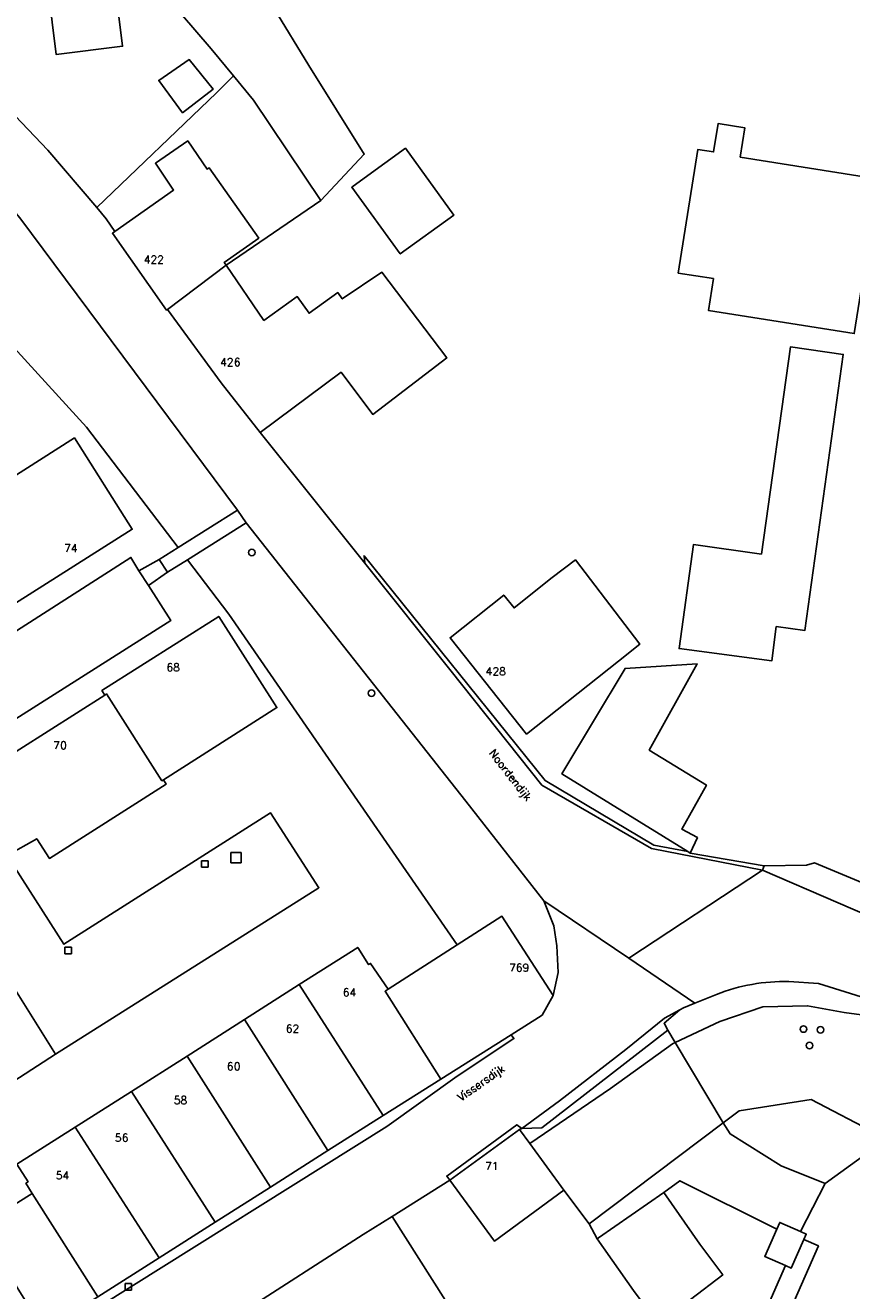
# Model space of a CAD drawing. Header units: metres. Extents: x 108000 to 109000, y 423600 to 424200.
# Tile 42 of 106: x 108474 to 108537, y 423768 to 423865. Entities that reach past the tile are written whole.
import ezdxf

# ---------------------------------------------------------------- set-up
doc = ezdxf.new("R2010")
doc.units = ezdxf.units.M
doc.header["$MEASUREMENT"] = 0
for name, color, linetype in [('Erf', 10, 'Continuous'), ('gesloten verharding', 10, 'Continuous'), ('grasland agrarisch', 10, 'Continuous'), ('groenvoorziening', 10, 'Continuous'), ('Huisnummers', 10, 'Continuous'), ('inspectie- _rioolput', 10, 'Continuous'), ('kolk', 10, 'Continuous'), ('Muur', 10, 'Continuous'), ('open verharding', 10, 'Continuous'), ('Openbare_ruimtenaam', 10, 'Continuous'), ('pand', 10, 'Continuous'), ('rijbaan lokale weg', 10, 'Continuous'), ('struiken', 10, 'Continuous'), ('vegetatieobject', 10, 'Continuous'), ('voetpad op trap', 10, 'Continuous'), ('waterloop_ sloot', 10, 'Continuous')]:
    doc.layers.add(name, color=color, linetype=linetype)
doc.styles.get("Standard").update_dxf_attribs({"font": 'txt.shx'})

msp = doc.modelspace()

# ---------------------------------------------------------------- linework, layer by layer
at = {"layer": 'Erf', "color": 52, "true_color": 0xd2d200}
msp.add_line((108489.41, 423847.012), (108496.681, 423851.983), dxfattribs=at)
for points in [[(108548.24, 423916.537), (108533.073, 423919.277), (108523.486, 423921.034), (108514.027, 423922.768), (108500, 423925.19), (108493.061, 423866.71), (108495.753, 423862.316), (108500, 423855.512), (108496.681, 423851.983)], [(108489.981, 423861.522), (108488.281, 423863.601), (108478.23, 423875.28), (108475.086, 423877.106), (108470.684, 423878.636), (108469.132, 423876.186), (108468.752, 423870.775), (108468.912, 423866.587), (108468.97, 423864.789), (108471.119, 423862.631), (108470.004, 423861.578), (108471.721, 423860.036), (108475.752, 423855.824), (108479.503, 423851.427)], [(108481.489, 423863.782), (108476.391, 423863.159), (108475.783, 423868.138), (108480.881, 423868.761), (108481.489, 423863.782)], [(108488.429, 423860.512), (108486.077, 423858.698), (108484.253, 423861.166), (108486.588, 423862.762), (108488.429, 423860.512)], [(108489.981, 423861.522), (108488.675, 423860.211), (108479.503, 423851.427)], [(108496.681, 423851.983), (108491.508, 423859.654), (108489.981, 423861.522)], [(108527.1, 423857.863), (108529.156, 423857.537), (108528.8, 423855.295), (108539.399, 423853.616), (108537.523, 423841.776), (108526.351, 423843.546), (108526.738, 423845.988), (108524.048, 423846.414), (108525.549, 423855.885), (108526.756, 423855.694), (108527.1, 423857.863)], [(108479.503, 423851.427), (108480.233, 423850.572), (108480.906, 423849.604), (108485.392, 423852.77), (108483.998, 423854.819), (108486.478, 423856.537), (108487.964, 423854.376), (108488.116, 423854.483), (108491.921, 423849.091), (108489.268, 423847.219), (108489.41, 423847.012)], [(108506.859, 423850.858), (108502.749, 423847.877), (108499.042, 423852.99), (108500, 423853.685), (108503.151, 423855.97), (108506.859, 423850.858)], [(108489.41, 423847.012), (108492.308, 423842.786), (108494.861, 423844.609), (108495.778, 423843.334), (108497.97, 423844.911), (108498.31, 423844.438), (108501.35, 423846.481), (108506.31, 423839.913), (108500.642, 423835.59), (108498.224, 423838.816), (108492.027, 423834.196), (108500.033, 423824.186), (108499.989, 423824.758), (108513.852, 423807.532), (108522.181, 423802.58), (108524.787, 423802.09), (108515.137, 423808.04), (108519.973, 423816.13), (108525.485, 423816.488), (108521.822, 423809.874), (108526.202, 423807.193), (108524.32, 423803.817), (108525.509, 423803.169), (108524.961, 423801.982), (108530.623, 423800.991), (108533.87, 423801.06), (108534.483, 423801.243), (108542.631, 423797.829)], [(108468.992, 423816.21), (108482.121, 423824.631), (108482.736, 423823.595), (108484.279, 423824.466), (108485.739, 423825.383), (108478.715, 423834.604), (108468.134, 423846.192)], [(108533.735, 423819.022), (108531.558, 423819.326), (108531.206, 423816.698), (108524.105, 423817.65), (108525.209, 423825.613), (108530.422, 423824.881), (108532.633, 423840.75), (108536.684, 423840.185), (108533.735, 423819.022)], [(108469.109, 423828.254), (108477.796, 423833.789), (108482.229, 423826.782), (108473.292, 423821.113), (108473.088, 423821.434), (108468.303, 423818.36), (108464.401, 423815.899), (108459.944, 423822.894), (108468.892, 423828.595), (108469.109, 423828.254)], [(108472.58, 423774.653), (108474.563, 423775.901), (108474.084, 423776.692), (108474.246, 423776.796), (108473.393, 423778.136), (108477.86, 423780.98), (108482.163, 423783.719), (108486.424, 423786.431), (108490.827, 423789.234), (108495.019, 423791.903), (108499.498, 423794.754), (108500.335, 423793.438), (108500.484, 423793.533), (108501.828, 423791.542), (108507.118, 423794.939), (108489.628, 423820.278), (108486.455, 423824.443), (108484.934, 423823.487), (108483.478, 423822.475), (108485.196, 423819.8), (108468.062, 423808.936)], [(108510.684, 423821.746), (108511.469, 423820.757), (108514.398, 423823.081), (108516.167, 423824.439), (108521.098, 423817.973), (108519.475, 423816.68), (108512.43, 423811.092), (108506.568, 423818.481), (108510.684, 423821.746)], [(108471.432, 423808.571), (108480.118, 423814.088), (108479.903, 423814.426), (108488.858, 423820.113), (108493.304, 423813.123), (108484.631, 423807.603), (108484.828, 423807.268), (108475.878, 423801.573), (108474.92, 423803.079), (108472.645, 423801.785), (108476.997, 423794.994), (108492.826, 423805.053), (108496.525, 423799.322), (108476.361, 423786.574)], [(108476.361, 423786.574), (108468.048, 423781.216), (108467.38, 423780.701), (108467.045, 423780.373), (108466.682, 423779.943), (108466.365, 423779.479), (108466.097, 423778.984), (108465.881, 423778.465), (108465.742, 423778.017), (108465.627, 423777.467), (108465.568, 423776.907), (108465.573, 423776.251), (108465.655, 423775.6), (108465.815, 423774.964), (108466.067, 423774.31), (108468.429, 423770.681), (108471.441, 423765.94)], [(108562.511, 423767.339), (108561.399, 423767.936), (108559.976, 423765.284), (108559.13, 423765.738), (108558.515, 423764.593), (108554.318, 423766.846), (108554.938, 423768), (108552.832, 423769.131), (108554.26, 423771.791), (108552.903, 423772.52), (108553.219, 423773.094), (108539.312, 423780.449), (108538.43, 423778.94), (108535.29, 423776.66), (108533.422, 423772.984), (108533.844, 423772.798), (108533.659, 423772.376), (108534.78, 423771.883), (108531.157, 423763.645), (108529.604, 423764.328)], [(108529.604, 423764.328), (108532.264, 423770.375), (108530.67, 423771.076), (108531.586, 423773.159), (108524.17, 423776.88), (108522.941, 423775.987), (108525.705, 423772.02), (108527.456, 423769.659), (108524.997, 423767.791), (108525.595, 423766.981), (108523.032, 423765.217), (108520.609, 423768.471), (108517.846, 423772.438), (108517.223, 423773.572), (108515.293, 423776.149), (108509.966, 423772.253), (108506.554, 423776.919), (108502.146, 423774.151), (108506.232, 423767.697), (108500.014, 423763.715), (108495.206, 423760.802)]]:
    msp.add_lwpolyline(points, dxfattribs=at)
at = {"layer": 'gesloten verharding', "color": 255}
for points in [[(108523.242, 423788.415), (108522.967, 423788.942), (108524.161, 423789.974), (108522.991, 423789.341), (108520.034, 423786.941), (108514.951, 423782.998), (108512.072, 423780.875), (108513.586, 423780.943), (108523.242, 423788.415)], [(108475.501, 423764.867), (108475.504, 423764.862), (108475.571, 423764.742), (108479.786, 423767.304), (108501.717, 423781.03), (108507.119, 423784.878), (108511.458, 423787.77), (108511.244, 423788.064), (108505.85, 423784.658), (108501.444, 423781.877), (108497.216, 423779.193), (108492.812, 423776.391), (108488.583, 423773.7), (108484.28, 423770.963), (108479.599, 423767.985), (108475.491, 423765.371), (108475.501, 423764.867)]]:
    msp.add_lwpolyline(points, dxfattribs=at)
at = {"layer": 'grasland agrarisch', "color": 3, "true_color": 0x00f000}
for q in [(108523.814, 423787.461), (108517.223, 423773.572)]:
    msp.add_line((108527.499, 423781.314), q, dxfattribs=at)
for points in [[(108523.814, 423787.461), (108523.242, 423788.415), (108513.586, 423780.943), (108512.072, 423780.875), (108511.881, 423780.814), (108512.668, 423779.738)], [(108512.668, 423779.738), (108518.869, 423783.937), (108523.604, 423787.361), (108523.814, 423787.461)], [(108517.223, 423773.572), (108517.846, 423772.438), (108517.943, 423772.505), (108522.941, 423775.987), (108524.17, 423776.88), (108531.586, 423773.159), (108531.819, 423773.688), (108533.422, 423772.984), (108535.29, 423776.66), (108531.923, 423778.025), (108528.011, 423780.461), (108527.499, 423781.314)], [(108512.668, 423779.738), (108515.293, 423776.149), (108517.223, 423773.572)]]:
    msp.add_lwpolyline(points, dxfattribs=at)
at = {"layer": 'groenvoorziening', "color": 3}
msp.add_line((108523.814, 423787.461), (108527.499, 423781.314), dxfattribs=at)
for points in [[(108551.344, 423794.383), (108545.475, 423796.842), (108542.631, 423797.829), (108534.483, 423801.243), (108533.87, 423801.06), (108530.623, 423800.991), (108530.488, 423800.665), (108542.085, 423795.671), (108550.322, 423792.004)], [(108523.814, 423787.461), (108527.224, 423789.089), (108530.512, 423790.211), (108533.955, 423790.286), (108536.755, 423789.773), (108539.421, 423789.413), (108541.391, 423788.817), (108543.342, 423787.881)], [(108539.312, 423780.449), (108534.232, 423783.091), (108528.72, 423782.234), (108527.499, 423781.314)], [(108527.499, 423781.314), (108528.011, 423780.461), (108531.923, 423778.025), (108535.29, 423776.66), (108538.43, 423778.94), (108539.312, 423780.449)]]:
    msp.add_lwpolyline(points, dxfattribs=at)
msp.add_lwpolyline([(108543.574, 423788.303), (108539.28, 423790.581), (108534.788, 423791.979), (108532.522, 423792.134, 0.100247), (108526.967, 423791.155), (108525.327, 423790.488), (108524.457, 423790.135), (108524.161, 423789.974), (108522.967, 423788.942), (108523.242, 423788.415), (108523.814, 423787.461)], format="xyb", dxfattribs=at)
at = {"layer": 'inspectie- _rioolput', "color": 30}
for p, q in [((108490.583, 423802.027), (108489.783, 423802.027)), ((108489.783, 423802.027), (108489.783, 423801.227)), ((108490.583, 423801.227), (108490.583, 423802.027)), ((108489.783, 423801.227), (108490.583, 423801.227))]:
    msp.add_line(p, q, dxfattribs=at)
at = {"layer": 'kolk', "color": 30, "true_color": 0xf07a00}
for p, q in [((108487.541, 423800.889), (108487.541, 423801.389)), ((108487.541, 423801.389), (108488.041, 423801.389)), ((108488.041, 423801.389), (108488.041, 423800.889)), ((108488.041, 423800.889), (108487.541, 423800.889)), ((108477.067, 423794.273), (108477.067, 423794.773)), ((108477.067, 423794.773), (108477.567, 423794.773)), ((108477.567, 423794.773), (108477.567, 423794.273)), ((108477.567, 423794.273), (108477.067, 423794.273)), ((108481.681, 423768.496), (108481.681, 423768.996)), ((108481.681, 423768.996), (108482.181, 423768.996)), ((108482.181, 423768.496), (108481.681, 423768.496)), ((108482.181, 423768.996), (108482.181, 423768.496))]:
    msp.add_line(p, q, dxfattribs=at)
at = {"layer": 'Muur', "color": 12, "true_color": 0xd20000}
msp.add_lwpolyline([(108499.989, 423824.758), (108500.033, 423824.186), (108506.66, 423815.912), (108513.601, 423807.188), (108521.997, 423802.34), (108530.488, 423800.665), (108530.623, 423800.991), (108524.961, 423801.982), (108524.787, 423802.09), (108522.181, 423802.58), (108513.852, 423807.532), (108499.989, 423824.758)], dxfattribs=at)
at = {"layer": 'open verharding', "color": 255}
msp.add_line((108483.478, 423822.475), (108482.736, 423823.595), dxfattribs=at)
for points in [[(108482.736, 423823.595), (108482.121, 423824.631), (108468.992, 423816.21), (108460.833, 423811.01), (108470.442, 423795.96), (108471.719, 423793.935), (108476.361, 423786.574), (108496.525, 423799.322), (108492.826, 423805.053), (108476.997, 423794.994), (108472.645, 423801.785), (108472.563, 423801.739), (108471.004, 423804.289), (108471.03, 423804.305), (108468.062, 423808.936), (108485.196, 423819.8), (108483.478, 423822.475)], [(108483.478, 423822.475), (108484.934, 423823.487), (108484.279, 423824.466), (108482.736, 423823.595)], [(108511.881, 423780.814), (108512.072, 423780.875), (108511.678, 423781.163), (108506.319, 423777.239), (108506.554, 423776.919), (108511.881, 423780.814)]]:
    msp.add_lwpolyline(points, dxfattribs=at)
at = {"layer": 'pand', "color": 1}
for p, q in [((108489.41, 423847.012), (108484.916, 423843.622)), ((108495.019, 423791.903), (108490.827, 423789.234)), ((108495.019, 423791.903), (108501.444, 423781.877)), ((108490.827, 423789.234), (108486.424, 423786.431)), ((108497.216, 423779.193), (108490.827, 423789.234)), ((108486.424, 423786.431), (108482.163, 423783.719)), ((108486.424, 423786.431), (108492.812, 423776.391)), ((108501.444, 423781.877), (108505.85, 423784.658)), ((108482.163, 423783.719), (108477.86, 423780.98)), ((108482.163, 423783.719), (108488.583, 423773.7)), ((108477.86, 423780.98), (108484.28, 423770.963)), ((108497.216, 423779.193), (108501.444, 423781.877)), ((108492.812, 423776.391), (108497.216, 423779.193)), ((108488.583, 423773.7), (108492.812, 423776.391)), ((108479.599, 423767.985), (108474.563, 423775.901)), ((108484.28, 423770.963), (108488.583, 423773.7)), ((108479.599, 423767.985), (108484.28, 423770.963))]:
    msp.add_line(p, q, dxfattribs=at)
for points in [[(108475.783, 423868.138), (108476.391, 423863.159), (108481.489, 423863.782), (108480.881, 423868.761), (108475.783, 423868.138)], [(108484.253, 423861.166), (108486.077, 423858.698), (108488.429, 423860.512), (108486.588, 423862.762), (108484.253, 423861.166)], [(108528.8, 423855.295), (108529.156, 423857.537), (108527.1, 423857.863), (108526.756, 423855.694), (108525.549, 423855.885), (108524.048, 423846.414), (108526.738, 423845.988), (108526.351, 423843.546), (108537.523, 423841.776), (108539.399, 423853.616), (108528.8, 423855.295)], [(108489.41, 423847.012), (108489.268, 423847.219), (108491.921, 423849.091), (108488.116, 423854.483), (108487.964, 423854.376), (108486.478, 423856.537), (108483.998, 423854.819), (108485.392, 423852.77), (108480.906, 423849.604), (108480.705, 423849.462), (108484.855, 423843.581), (108484.916, 423843.622)], [(108499.042, 423852.99), (108502.749, 423847.877), (108506.859, 423850.858), (108503.151, 423855.97), (108500, 423853.685), (108499.042, 423852.99)], [(108484.916, 423843.622), (108489.029, 423838.015), (108492.027, 423834.196), (108498.224, 423838.816), (108500.642, 423835.59), (108506.31, 423839.913), (108501.35, 423846.481), (108498.31, 423844.438), (108497.97, 423844.911), (108495.778, 423843.334), (108494.861, 423844.609), (108492.308, 423842.786), (108489.41, 423847.012)], [(108530.422, 423824.881), (108525.209, 423825.613), (108524.105, 423817.65), (108531.206, 423816.698), (108531.558, 423819.326), (108533.735, 423819.022), (108536.684, 423840.185), (108532.633, 423840.75), (108530.422, 423824.881)], [(108473.088, 423821.434), (108473.292, 423821.113), (108482.229, 423826.782), (108477.796, 423833.789), (108469.109, 423828.254)], [(108514.398, 423823.081), (108511.469, 423820.757), (108510.684, 423821.746), (108506.568, 423818.481), (108512.43, 423811.092), (108519.475, 423816.68), (108521.098, 423817.973), (108516.167, 423824.439), (108514.398, 423823.081)], [(108484.631, 423807.603), (108493.304, 423813.123), (108488.858, 423820.113), (108479.903, 423814.426), (108480.118, 423814.088)], [(108524.961, 423801.982), (108525.509, 423803.169), (108524.32, 423803.817), (108526.202, 423807.193), (108521.822, 423809.874), (108525.485, 423816.488), (108519.973, 423816.13), (108515.137, 423808.04), (108524.787, 423802.09), (108524.961, 423801.982)], [(108480.118, 423814.088), (108471.432, 423808.571), (108473.245, 423805.715), (108471.03, 423804.305), (108471.004, 423804.289), (108472.563, 423801.739), (108472.645, 423801.785), (108474.92, 423803.079), (108475.878, 423801.573), (108484.828, 423807.268), (108484.631, 423807.603)], [(108480.118, 423814.088), (108480.253, 423814.174), (108484.496, 423807.517), (108484.631, 423807.603)], [(108505.85, 423784.658), (108511.244, 423788.064), (108513.632, 423789.572), (108514.454, 423791.06), (108510.543, 423797.139), (108507.118, 423794.939), (108501.828, 423791.542)], [(108501.828, 423791.542), (108500.484, 423793.533), (108500.335, 423793.438), (108499.498, 423794.754), (108495.019, 423791.903)], [(108501.828, 423791.542), (108501.587, 423791.393), (108505.85, 423784.658)], [(108477.86, 423780.98), (108473.393, 423778.136), (108474.246, 423776.796), (108474.084, 423776.692), (108474.563, 423775.901)], [(108515.293, 423776.149), (108512.668, 423779.738), (108511.881, 423780.814), (108506.554, 423776.919), (108509.966, 423772.253), (108515.293, 423776.149)], [(108474.563, 423775.901), (108472.58, 423774.653), (108473.202, 423773.635), (108471.926, 423772.768), (108471.453, 423771.815), (108475.491, 423765.371), (108479.599, 423767.985)], [(108525.705, 423772.02), (108522.941, 423775.987), (108517.943, 423772.505), (108517.846, 423772.438), (108520.609, 423768.471), (108523.032, 423765.217), (108525.595, 423766.981), (108524.997, 423767.791), (108527.456, 423769.659), (108525.705, 423772.02)], [(108502.146, 423774.151), (108499.923, 423772.748), (108490.393, 423766.639), (108494.549, 423760.404), (108495.206, 423760.802), (108500.014, 423763.715), (108506.232, 423767.697), (108502.146, 423774.151)], [(108533.659, 423772.376), (108533.844, 423772.798), (108533.422, 423772.984), (108531.819, 423773.688), (108531.586, 423773.159), (108530.67, 423771.076), (108532.264, 423770.375)], [(108532.264, 423770.375), (108529.604, 423764.328), (108531.157, 423763.645), (108534.78, 423771.883), (108533.659, 423772.376)], [(108533.659, 423772.376), (108532.696, 423770.185), (108532.264, 423770.375)]]:
    msp.add_lwpolyline(points, dxfattribs=at)
at = {"layer": 'rijbaan lokale weg', "color": 255}
for p, q in [((108520.251, 423793.928), (108530.488, 423800.665)), ((108513.754, 423798.33), (108520.251, 423793.928)), ((108525.327, 423790.488), (108520.251, 423793.928))]:
    msp.add_line(p, q, dxfattribs=at)
for points in [[(108530.488, 423800.665), (108521.997, 423802.34), (108513.601, 423807.188), (108506.66, 423815.912), (108500.033, 423824.186), (108492.027, 423834.196), (108489.029, 423838.015), (108484.916, 423843.622), (108484.855, 423843.581), (108480.705, 423849.462), (108480.906, 423849.604), (108480.233, 423850.572), (108479.503, 423851.427), (108475.752, 423855.824), (108471.721, 423860.036), (108470.004, 423861.578), (108469.609, 423861.933), (108467.392, 423863.707), (108465.08, 423865.353), (108462.505, 423866.969)], [(108473.627, 423850.64), (108490.298, 423828.244), (108490.952, 423827.269), (108507.79, 423805.968), (108513.754, 423798.33)], [(108582.25, 423774.062), (108574.03, 423777.974), (108565.869, 423784.135), (108565.168, 423784.833), (108564.517, 423785.519), (108562.089, 423786.828), (108558.086, 423788.547), (108556.836, 423789.103), (108550.322, 423792.004), (108542.085, 423795.671), (108530.488, 423800.665)], [(108513.754, 423798.33), (108514.518, 423796.409), (108514.745, 423794.88), (108514.858, 423792.841), (108514.454, 423791.06), (108513.632, 423789.572), (108511.244, 423788.064), (108511.458, 423787.77), (108507.119, 423784.878), (108501.717, 423781.03), (108479.786, 423767.304), (108475.571, 423764.742)], [(108468.048, 423781.216), (108476.361, 423786.574), (108471.719, 423793.935)], [(108490.393, 423766.639), (108499.923, 423772.748), (108502.146, 423774.151), (108506.554, 423776.919), (108506.319, 423777.239), (108511.678, 423781.163), (108512.072, 423780.875), (108514.951, 423782.998), (108520.034, 423786.941), (108522.991, 423789.341), (108524.161, 423789.974), (108524.457, 423790.135), (108525.327, 423790.488)]]:
    msp.add_lwpolyline(points, dxfattribs=at)
msp.add_lwpolyline([(108525.327, 423790.488), (108526.967, 423791.155, -0.100247), (108532.522, 423792.134), (108534.788, 423791.979), (108539.28, 423790.581), (108543.574, 423788.303), (108544.638, 423787.88), (108549.179, 423785.699), (108556.248, 423781.71), (108556.148, 423781.435), (108557.362, 423780.624), (108565.983, 423775.914), (108570.974, 423775.402), (108572.499, 423774.536), (108580.134, 423770.636), (108590.971, 423764.955)], format="xyb", dxfattribs=at)
at = {"layer": 'struiken', "color": 92, "true_color": 0x00c300}
for points in [[(108473.627, 423850.64), (108473.011, 423851.369), (108467.157, 423847.239), (108468.134, 423846.192), (108478.715, 423834.604), (108485.739, 423825.383), (108490.298, 423828.244), (108473.627, 423850.64)], [(108490.952, 423827.269), (108486.455, 423824.443), (108489.628, 423820.278), (108507.118, 423794.939), (108510.543, 423797.139), (108514.454, 423791.06), (108514.858, 423792.841), (108514.745, 423794.88), (108514.518, 423796.409), (108513.754, 423798.33), (108507.79, 423805.968), (108490.952, 423827.269)]]:
    msp.add_lwpolyline(points, dxfattribs=at)
at = {"layer": 'vegetatieobject', "color": 3}
for centre in [(108491.386, 423825.004), (108500.549, 423814.225), (108533.636, 423788.5), (108534.936, 423788.442), (108534.104, 423787.232)]:
    msp.add_circle(centre, 0.25, dxfattribs=at)
at = {"layer": 'voetpad op trap', "color": 255}
msp.add_lwpolyline([(108486.455, 423824.443), (108490.952, 423827.269), (108490.298, 423828.244), (108485.739, 423825.383), (108484.279, 423824.466), (108484.934, 423823.487), (108486.455, 423824.443)], dxfattribs=at)
at = {"layer": 'waterloop_ sloot', "color": 5}
msp.add_lwpolyline([(108482.449, 423876.033), (108481.977, 423876.414), (108476.713, 423880.4), (108476.098, 423879.156), (108475.557, 423878.059), (108475.086, 423877.106), (108478.23, 423875.28), (108488.281, 423863.601), (108489.981, 423861.522), (108491.508, 423859.654), (108496.681, 423851.983), (108500, 423855.512), (108495.753, 423862.316), (108493.061, 423866.71), (108490.612, 423869.38), (108486.592, 423872.287), (108483.943, 423874.828), (108482.449, 423876.033)], dxfattribs=at)

# ---------------------------------------------------------------- texts
at = {"layer": 'Huisnummers', "color": 255}
for s, p in [('422', (108483.103, 423847.146)), ('426', (108488.967, 423839.288)), ('74', (108477.002, 423825.044)), ('68', (108484.851, 423815.91)), ('428', (108509.294, 423815.606)), ('70', (108476.18, 423809.929)), ('769', (108511.086, 423792.903)), ('64', (108498.354, 423791.007)), ('62', (108493.997, 423788.228)), ('60', (108489.482, 423785.348)), ('58', (108485.408, 423782.749)), ('56', (108480.903, 423779.875)), ('71', (108509.245, 423777.713)), ('54', (108476.379, 423776.988))]:
    msp.add_text(s, height=0.6, dxfattribs=at).set_placement(p)
at = {"layer": 'Openbare_ruimtenaam', "color": 255}
for s, rotation, p in [('Noordendijk', 308, (108509.523, 423809.619)), ('Vissersdijk', 35, (108507.4, 423782.942))]:
    msp.add_text(s, height=0.6, rotation=rotation, dxfattribs=at).set_placement(p)

doc.saveas('drawing.dxf')
